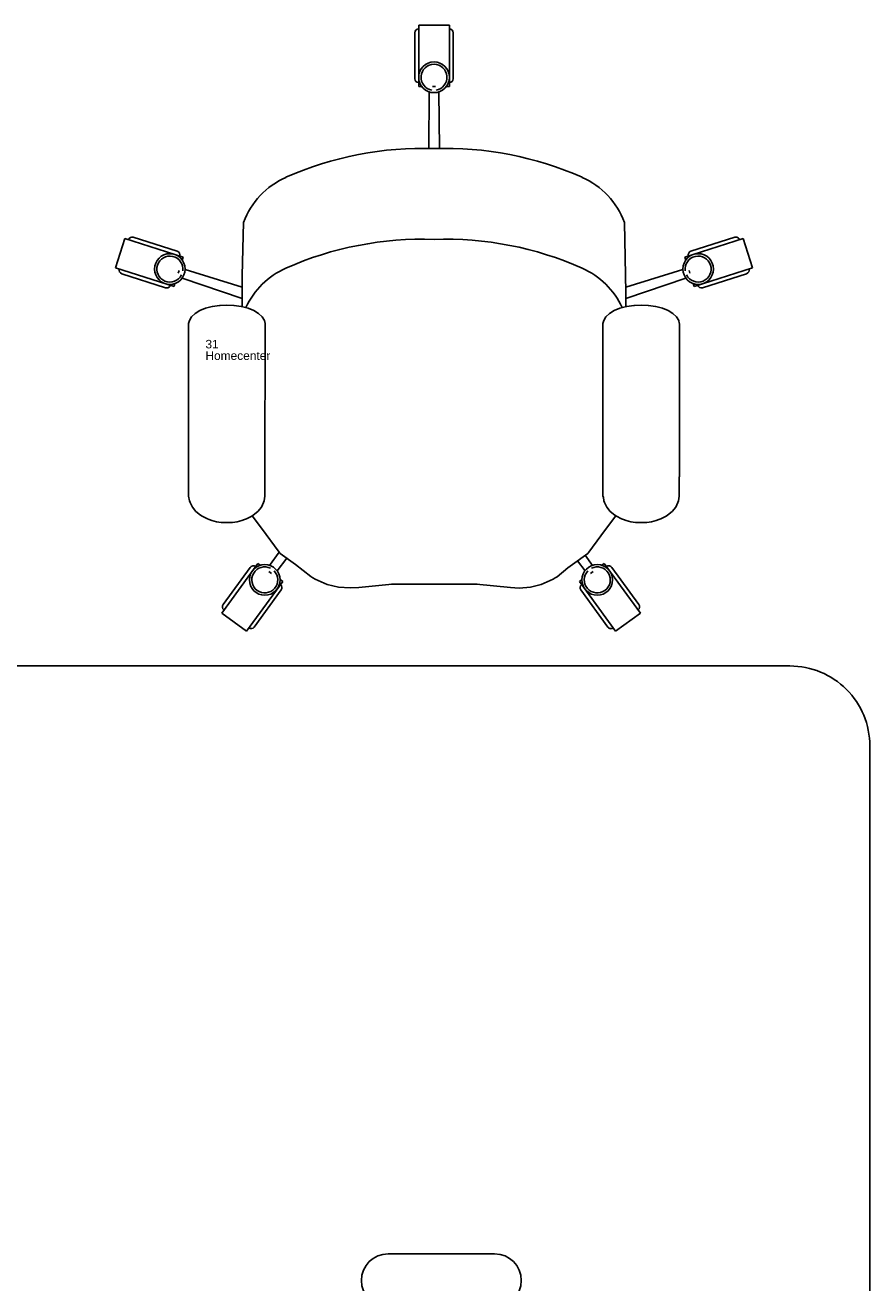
# Model space of a CAD drawing. Header units: inches. Extents: x 38 to 872, y -154 to 346.
# Tile 65 of 99: x 793 to 872, y -36 to 82. Entities that reach past the tile are written whole.
import ezdxf

# ---------------------------------------------------------------- set-up
doc = ezdxf.new("R2010")
doc.units = ezdxf.units.IN
doc.header["$MEASUREMENT"] = 0
doc.styles.get("Standard").update_dxf_attribs({"font": 'arial.ttf'})

# ---------------------------------------------------------------- blocks, each defined once
blk = doc.blocks.new('Mesa')
blk.add_lwpolyline([(145.59, 115.78), (7.5, 115.78, 0.414214), (0, 108.28), (0, 7.5, 0.414214), (7.5, 0), (145.59, 0, 0.414214), (153.09, 7.5), (153.09, 108.28, 0.414214)], format="xyb", close=True)
for points in [[(45.11, 60.72), (35.11, 60.72)], [(117.88, 60.62), (107.88, 60.62)], [(35.11, 55.72), (45.11, 55.72)], [(107.88, 55.62), (117.88, 55.62)]]:
    blk.add_lwpolyline(points)
for centre, start, end in [((35.11, 58.22), 90, 270), ((45.11, 58.22), 270, 90), ((107.88, 58.12), 90, 270), ((117.88, 58.12), 270, 90)]:
    blk.add_arc(centre, 2.5, start, end)
for tag, p, flags in [('ID', (4.63, 109.47), 1), ('PC_DISPONIBLES', (4.67, 106.31), 3), ('PC_ACTUALES', (4.64, 104.71), 1)]:
    blk.add_attdef(tag, p, '', height=1, dxfattribs=dict(flags=flags))
blk.add_attdef('POSICION', (4.6, 107.93), '', height=1)
blk = doc.blocks.new('Silla')
for p, q in [((-4.43, 35.98), (-4.43, 40.3)), ((-4.07, 41.02), (-1.19, 41.02)), ((-4.07, 41.02), (-4.07, 35.26)), ((-1.19, 41.02), (-1.19, 35.26)), ((-0.83, 35.98), (-0.83, 40.3)), ((-4.07, 35.26), (-3.77, 35.26)), ((-3.13, 29.44), (-3.07, 34.75)), ((-2.77, 35.26), (-2.48, 35.26)), ((-2.12, 29.44), (-2.19, 34.75)), ((-1.48, 35.26), (-1.19, 35.26)), ((-20.5, 22.51), (-20.62, 17.51)), ((15.25, 22.51), (15.36, 15.94)), ((-31.64, 20.99), (-32.52, 18.24)), ((-31.64, 20.99), (-26.16, 19.24)), ((-26.73, 19.8), (-30.85, 21.11)), ((26.39, 20.99), (20.9, 19.24)), ((21.48, 19.8), (25.6, 21.11)), ((26.39, 20.99), (27.26, 18.24)), ((-26.16, 19.24), (-26.25, 18.96)), ((20.9, 19.24), (20.99, 18.96)), ((-32.52, 18.24), (-27.03, 16.5)), ((-26.55, 18), (-26.64, 17.73)), ((-20.62, 16.43), (-25.98, 18.09)), ((15.36, 16.43), (20.72, 18.09)), ((21.3, 18), (21.38, 17.73)), ((27.26, 18.24), (21.78, 16.5)), ((-27.83, 16.37), (-31.94, 17.68)), ((-26.94, 16.78), (-27.03, 16.5)), ((-20.62, 15.35), (-26.27, 17.27)), ((-20.62, 17.51), (-20.62, 17.24)), ((-20.62, 17.24), (-20.62, 15.94)), ((15.36, 15.35), (21.01, 17.27)), ((21.69, 16.78), (21.78, 16.5)), ((22.57, 16.37), (26.69, 17.68)), ((-20.62, 15.94), (-20.62, 15.18)), ((15.36, 15.94), (15.36, 15.18)), ((-24.6, 14.23), (-25.05, 13.96)), ((-24.06, 14.45), (-24.6, 14.23)), ((-23.44, 14.62), (-24.06, 14.45)), ((-23.44, 14.62), (-23.41, 14.62)), ((-22.75, 14.72), (-23.41, 14.62)), ((-22.75, 14.72), (-22.71, 14.72)), ((-22.07, 14.75), (-22.71, 14.72)), ((-22.07, 14.75), (-21.42, 14.72)), ((-21.42, 14.72), (-21.38, 14.72)), ((-21.38, 14.72), (-20.72, 14.62)), ((-20.72, 14.62), (-20.7, 14.62)), ((-20.7, 14.62), (-20.08, 14.45)), ((-20.62, 15.18), (-20.62, 14.6)), ((-20.08, 14.45), (-19.53, 14.23)), ((-19.53, 14.23), (-19.09, 13.96)), ((14.28, 14.23), (13.83, 13.96)), ((14.82, 14.45), (14.28, 14.23)), ((15.44, 14.62), (14.82, 14.45)), ((15.36, 15.18), (15.36, 14.6)), ((15.44, 14.62), (15.47, 14.62)), ((16.13, 14.72), (15.47, 14.62)), ((16.13, 14.72), (16.17, 14.72)), ((16.81, 14.75), (16.17, 14.72)), ((16.81, 14.75), (17.46, 14.72)), ((17.46, 14.72), (17.5, 14.72)), ((17.5, 14.72), (18.16, 14.62)), ((18.16, 14.62), (18.18, 14.62)), ((18.18, 14.62), (18.8, 14.45)), ((18.8, 14.45), (19.35, 14.23)), ((19.35, 14.23), (19.79, 13.96)), ((-25.58, 13.31), (-25.67, 13.03)), ((-25.67, -1.36), (-25.67, 13.03)), ((-25.38, 13.65), (-25.58, 13.31)), ((-25.05, 13.96), (-25.38, 13.65)), ((-19.09, 13.96), (-18.75, 13.65)), ((-18.75, 13.65), (-18.55, 13.31)), ((-18.55, 13.31), (-18.47, 13.03)), ((-18.5, -1.36), (-18.47, 13.03)), ((13.3, 13.31), (13.21, 13.03)), ((13.21, -1.36), (13.21, 13.03)), ((13.5, 13.65), (13.3, 13.31)), ((13.83, 13.96), (13.5, 13.65)), ((19.79, 13.96), (20.13, 13.65)), ((20.13, 13.65), (20.33, 13.31)), ((20.33, 13.31), (20.38, 13.04)), ((20.41, -1.36), (20.41, 13.03)), ((-25.67, -1.36), (-25.67, -1.98)), ((-25.67, -1.98), (-25.67, -2.6)), ((-18.5, -1.36), (-18.5, -1.98)), ((-18.5, -1.98), (-18.5, -2.6)), ((13.21, -1.36), (13.21, -1.98)), ((13.21, -1.98), (13.21, -2.6)), ((20.38, -1.36), (20.38, -1.98)), ((20.38, -1.98), (20.38, -2.6)), ((-25.67, -2.6), (-25.67, -3.17)), ((-25.57, -3.63), (-25.67, -3.17)), ((-18.56, -3.63), (-18.5, -3.17)), ((-18.5, -2.6), (-18.5, -3.17)), ((-18.5, -3.17), (-18.5, -3.17)), ((13.21, -2.6), (13.21, -3.17)), ((13.21, -3.17), (13.26, -3.28)), ((13.31, -3.63), (13.26, -3.28)), ((20.32, -3.63), (20.38, -3.18)), ((20.38, -2.6), (20.38, -3.17)), ((20.38, -3.17), (20.38, -3.17)), ((-25.5, -3.79), (-25.57, -3.63)), ((-25.3, -4.22), (-25.5, -3.79)), ((-24.98, -4.62), (-25.3, -4.22)), ((-24.54, -4.96), (-24.98, -4.62)), ((-19.59, -4.96), (-19.15, -4.62)), ((-19.15, -4.62), (-18.83, -4.22)), ((-18.83, -4.22), (-18.63, -3.79)), ((-18.56, -3.63), (-18.63, -3.79)), ((13.38, -3.79), (13.31, -3.63)), ((13.58, -4.22), (13.38, -3.79)), ((13.9, -4.62), (13.58, -4.22)), ((14.34, -4.96), (13.9, -4.62)), ((19.29, -4.96), (19.73, -4.62)), ((19.73, -4.62), (20.05, -4.22)), ((20.05, -4.22), (20.25, -3.79)), ((20.32, -3.63), (20.25, -3.79)), ((-24.4, -5.07), (-24.54, -4.96)), ((-23.9, -5.31), (-24.4, -5.07)), ((-23.72, -5.39), (-23.9, -5.31)), ((-23.47, -5.46), (-23.72, -5.39)), ((-23.03, -5.58), (-23.47, -5.46)), ((-22.83, -5.62), (-23.03, -5.58)), ((-22.59, -5.65), (-22.83, -5.62)), ((-22.33, -5.67), (-22.59, -5.65)), ((-22.07, -5.67), (-22.33, -5.67)), ((-21.8, -5.67), (-22.07, -5.67)), ((-21.54, -5.65), (-21.8, -5.67)), ((-21.31, -5.62), (-21.54, -5.65)), ((-21.1, -5.58), (-21.31, -5.62)), ((-21.1, -5.58), (-20.66, -5.46)), ((-20.42, -5.39), (-20.66, -5.46)), ((-20.23, -5.31), (-20.42, -5.39)), ((-20.23, -5.31), (-19.73, -5.07)), ((-19.59, -4.96), (-19.73, -5.07)), ((-19.69, -5.03), (-18.82, -6.19)), ((14.44, -5.04), (13.57, -6.2)), ((14.48, -5.07), (14.34, -4.96)), ((14.98, -5.31), (14.48, -5.07)), ((15.16, -5.39), (14.98, -5.31)), ((15.41, -5.46), (15.16, -5.39)), ((15.85, -5.58), (15.41, -5.46)), ((16.05, -5.62), (15.85, -5.58)), ((16.29, -5.65), (16.05, -5.62)), ((16.55, -5.67), (16.29, -5.65)), ((16.81, -5.67), (16.55, -5.67)), ((17.08, -5.67), (16.81, -5.67)), ((17.34, -5.65), (17.08, -5.67)), ((17.57, -5.62), (17.34, -5.65)), ((17.78, -5.58), (17.57, -5.62)), ((17.78, -5.58), (18.22, -5.46)), ((18.46, -5.39), (18.22, -5.46)), ((18.65, -5.31), (18.46, -5.39)), ((18.65, -5.31), (19.15, -5.07)), ((19.29, -4.96), (19.15, -5.07)), ((-18.82, -6.19), (-17.16, -8.44)), ((13.04, -6.91), (11.91, -8.45)), ((13.57, -6.2), (13.04, -6.91)), ((-17.16, -8.44), (-18.06, -9.68)), ((-16.45, -8.99), (-17.35, -10.19)), ((-17.16, -8.44), (-17.06, -8.55)), ((-17.06, -8.55), (-15.62, -9.59)), ((11.81, -8.56), (10.36, -9.6)), ((10.84, -9.26), (11.54, -10.19)), ((11.57, -8.73), (12.25, -9.68)), ((11.81, -8.56), (11.91, -8.45)), ((-22.55, -14.15), (-19.16, -9.49)), ((-19.88, -9.87), (-22.42, -13.36)), ((-19.16, -9.49), (-18.93, -9.67)), ((-18.12, -10.26), (-17.88, -10.43)), ((-15.62, -9.59), (-14.18, -10.73)), ((9.94, -9.92), (8.93, -10.74)), ((10.36, -9.6), (9.94, -9.92)), ((12.3, -10.26), (12.07, -10.43)), ((13.35, -9.49), (13.11, -9.67)), ((16.74, -14.15), (13.35, -9.49)), ((14.06, -9.87), (16.6, -13.36)), ((-20.22, -15.85), (-16.83, -11.19)), ((-17.07, -11.01), (-16.83, -11.19)), ((-14.18, -10.73), (-14.01, -10.86)), ((-14.01, -10.86), (-13.79, -10.97)), ((-13.79, -10.97), (-12.67, -11.48)), ((-12.67, -11.48), (-11.59, -11.71)), ((-11.59, -11.71), (-10.49, -11.8)), ((-10.49, -11.8), (-9.7, -11.74)), ((-9.7, -11.74), (-6.57, -11.45)), ((-6.62, -11.45), (1.43, -11.45)), ((1.37, -11.45), (4.56, -11.75)), ((5.36, -11.81), (4.56, -11.75)), ((5.36, -11.81), (6.41, -11.71)), ((6.41, -11.71), (7.42, -11.48)), ((8.54, -10.97), (7.42, -11.48)), ((8.54, -10.97), (8.75, -10.86)), ((8.75, -10.86), (8.93, -10.74)), ((11.26, -11.01), (11.02, -11.19)), ((14.41, -15.85), (11.02, -11.19)), ((-16.97, -11.98), (-19.51, -15.48)), ((11.15, -11.98), (13.69, -15.48)), ((-22.55, -14.15), (-20.22, -15.85)), ((16.74, -14.15), (14.41, -15.85))]:
    blk.add_line(p, q)
for centre in [(-2.63, 36.12), (-27.42, 18.13), (22.16, 18.13), (-18.51, -11.04), (12.69, -11.04)]:
    blk.add_circle(centre, 1.44)
for centre, radius, start, end in [((-4.07, 40.3), 0.36, 90, 180), ((-1.19, 40.3), 0.36, 0, 90), ((-2.63, 36.12), 1.22, 279.4623, 260.5377), ((-4.07, 35.98), 0.36, 180, 270), ((-1.19, 35.98), 0.36, 270, 0), ((-3.7, -2.21), 31.66, 88.0553, 113.9054), ((-1.55, -2.21), 31.66, 66.0946, 91.9447), ((-13.56, 19.95), 7.4, 113.6677, 159.763), ((8.3, 19.95), 7.4, 20.237, 66.3323), ((-30.96, 20.77), 0.36, 72.3275, 162.3275), ((-3.7, -10.73), 31.66, 88.0553, 113.9054), ((-1.55, -10.73), 31.66, 66.0946, 91.9447), ((25.7, 20.77), 0.36, 17.6725, 107.6725), ((-27.42, 18.13), 1.22, 351.7899, 332.8652), ((-26.84, 19.46), 0.36, 342.3275, 72.3275), ((22.16, 18.13), 1.22, 207.1348, 188.2101), ((21.59, 19.46), 0.36, 107.6725, 197.6725), ((-31.83, 18.03), 0.36, 162.3275, 252.3275), ((-13.56, 11.43), 7.4, 113.6677, 155.3986), ((8.3, 11.43), 7.4, 24.6014, 66.3323), ((26.58, 18.03), 0.36, 287.6725, 17.6725), ((-27.72, 16.71), 0.36, 252.3275, 342.3275), ((22.46, 16.71), 0.36, 197.6725, 287.6725), ((-19.59, -10.08), 0.36, 54, 144), ((-18.51, -11.04), 1.22, 63.4623, 44.5377), ((12.69, -11.04), 1.22, 135.4623, 116.5377), ((13.77, -10.08), 0.36, 36, 126), ((-17.26, -11.77), 0.36, 324, 54), ((11.44, -11.77), 0.36, 126, 216), ((-22.13, -13.57), 0.36, 144, 234), ((16.31, -13.57), 0.36, 306, 36), ((-19.8, -15.26), 0.36, 234, 324), ((13.98, -15.26), 0.36, 216, 306)]:
    blk.add_arc(centre, radius, start, end)
for tag, p, flags in [('ID', (-24.08, 11.74), 5), ('COMODIDAD', (-24.12, 8.55), 2)]:
    blk.add_attdef(tag, p, '', height=0.8, dxfattribs=dict(flags=flags))
for tag, p in [('PUESTO', (-24.08, 10.69)), ('MARCA', (-24.08, 9.6))]:
    blk.add_attdef(tag, p, '', height=0.8)

msp = doc.modelspace()

# ---------------------------------------------------------------- block references
ref = msp.add_blockref('Silla', (833.62, 41.37))
ref.add_attrib('PUESTO', '31', (809.54, 52.05), dxfattribs={"height": 0.8})
ref.add_attrib('MARCA', 'Homecenter', (809.54, 50.97), dxfattribs={"height": 0.8})
msp.add_blockref('Mesa', (718.8, -93.53)).add_auto_attribs({'POSICION': '8'})

doc.saveas('drawing.dxf')
